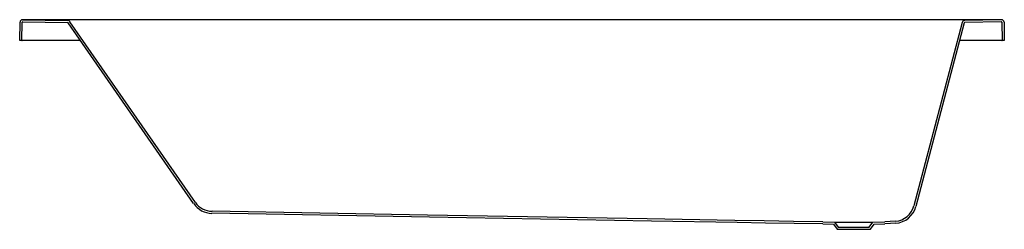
# Model space of a CAD drawing. Header units: millimetres. Extents: x 5559.97 to 5561.87, y 4647.99 to 4648.39.
import ezdxf

# ---------------------------------------------------------------- set-up
doc = ezdxf.new("R2010")
doc.units = ezdxf.units.MM
doc.layers.add('SANINDUSA', color=3, linetype='Continuous')

msp = doc.modelspace()

# ---------------------------------------------------------------- linework, layer by layer
at = {"layer": 'SANINDUSA'}
for p, q in [((5559.9675, 4648.3517), (5559.9681, 4648.3867)), ((5559.9715, 4648.3517), (5559.9721, 4648.3867)), ((5559.9957, 4648.3916), (5559.9731, 4648.3917)), ((5559.9731, 4648.3877), (5560.0605, 4648.3861)), ((5559.9732, 4648.3917), (5560.0606, 4648.3901)), ((5561.8419, 4648.3916), (5559.9957, 4648.3916)), ((5560.3034, 4648.0368), (5560.0613, 4648.3857)), ((5561.7911, 4648.3854), (5561.6981, 4648.0313)), ((5561.8631, 4648.3916), (5561.7919, 4648.3901)), ((5561.8632, 4648.3876), (5561.792, 4648.3861)), ((5561.8632, 4648.3918), (5561.8419, 4648.3916)), ((5561.8643, 4648.3867), (5561.8649, 4648.3517)), ((5561.8683, 4648.3867), (5561.8689, 4648.3517)), ((5559.9715, 4648.3517), (5559.9675, 4648.3517)), ((5559.9715, 4648.3517), (5559.9725, 4648.3517)), ((5560.0849, 4648.3517), (5559.9725, 4648.3517)), ((5560.0715, 4648.3517), (5560.0675, 4648.3517)), ((5560.0715, 4648.3517), (5560.0675, 4648.3517)), ((5561.8639, 4648.3517), (5561.7822, 4648.3517)), ((5561.8639, 4648.3517), (5561.8649, 4648.3517)), ((5561.8689, 4648.3517), (5561.8649, 4648.3517)), ((5561.8689, 4648.3517), (5561.8649, 4648.3517)), ((5561.5182, 4648.0017), (5561.5411, 4648.0009)), ((5561.6152, 4648.0009), (5561.6382, 4648.0017)), ((5561.5181, 4647.9977), (5561.539, 4647.997)), ((5561.539, 4647.997), (5561.5461, 4647.9871)), ((5561.5411, 4648.0009), (5561.6152, 4648.0009)), ((5561.5411, 4648.0009), (5561.5482, 4647.9911)), ((5561.5461, 4647.9871), (5561.6102, 4647.9871)), ((5561.5461, 4647.9871), (5561.6102, 4647.9871)), ((5561.5461, 4647.9871), (5561.6102, 4647.9871)), ((5561.5482, 4647.9911), (5561.6082, 4647.9911)), ((5561.6082, 4647.9911), (5561.6152, 4648.0009)), ((5561.6102, 4647.9871), (5561.6173, 4647.997)), ((5561.6173, 4647.997), (5561.6382, 4647.9977))]:
    msp.add_line(p, q, dxfattribs=at)
for points in [[(5560.3067, 4648.039), (5560.0646, 4648.3879)], [(5561.7872, 4648.3864), (5561.6942, 4648.0323)], [(5561.5182, 4648.0017), (5561.4616, 4648.0022), (5561.4051, 4648.0031), (5561.3486, 4648.0042), (5561.1791, 4648.0072), (5560.755, 4648.0146), (5560.3389, 4648.0219)], [(5561.5181, 4647.9977), (5561.463, 4647.9982), (5561.4078, 4647.9991), (5561.3527, 4648.0002), (5561.1873, 4648.003), (5560.7591, 4648.0105), (5560.3388, 4648.0179)], [(5561.6589, 4648.0026), (5561.6486, 4648.002), (5561.6382, 4648.0017)], [(5561.6593, 4647.9986), (5561.6488, 4647.998), (5561.6382, 4647.9977)]]:
    msp.add_lwpolyline(points, dxfattribs=at)
for centre, radius, start, end in [((5559.9731, 4648.3867), 0.005, 88.9748, 179), ((5559.9731, 4648.3867), 0.005, 89.4636, 178.9985), ((5559.9731, 4648.3867), 0.001, 88.9748, 179), ((5560.0605, 4648.3851), 0.001, 34.7548, 88.9748), ((5560.0605, 4648.3851), 0.00499, 35.1254, 88.9626), ((5561.792, 4648.3851), 0.005, 91.2174, 165.2874), ((5561.792, 4648.3851), 0.001, 91.2174, 165.2874), ((5561.8633, 4648.3866), 0.005, 1, 91.2174), ((5561.8633, 4648.3868), 0.005, 1.0016, 90.6104), ((5561.8633, 4648.3866), 0.001, 1, 91.2174), ((5560.3396, 4648.0618), 0.044, 214.7548, 269.0001), ((5560.3396, 4648.0618), 0.04, 214.7548, 269.0001), ((5561.6555, 4648.0425), 0.04, 274.8444, 345.2874), ((5561.6555, 4648.0425), 0.044, 274.8444, 345.2874)]:
    msp.add_arc(centre, radius, start, end, dxfattribs=at)

doc.saveas('drawing.dxf')
